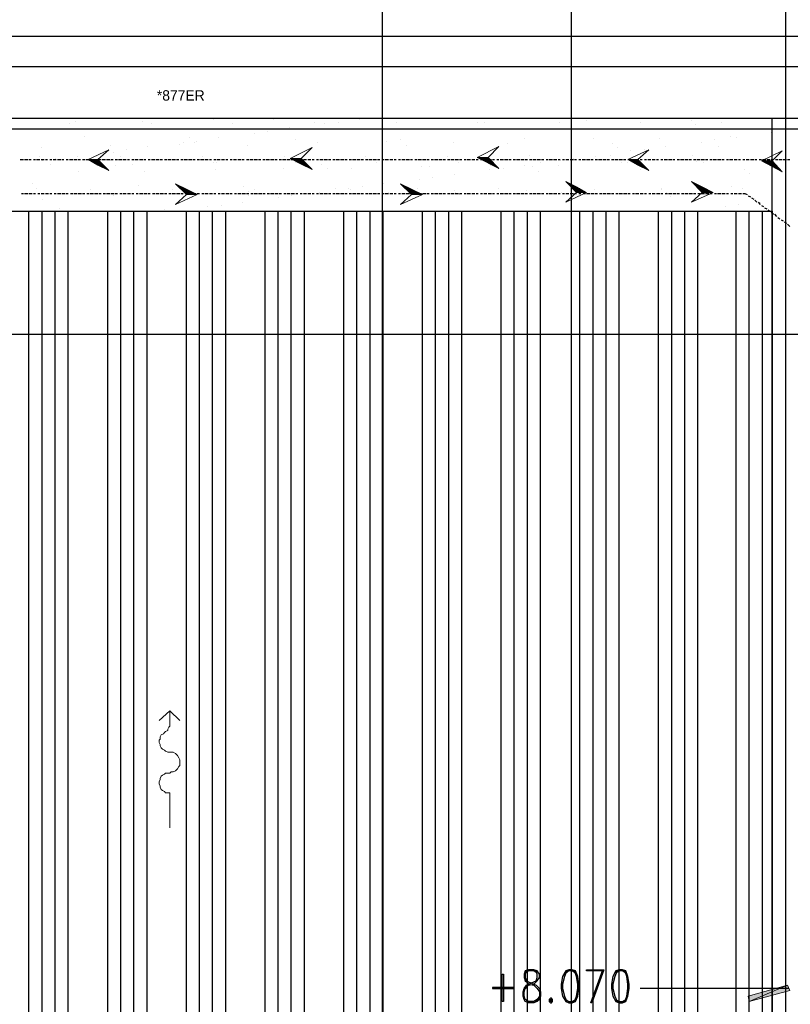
# Model space of a CAD drawing. Header units: millimetres. Extents: x 0 to 420, y 0 to 297.
# Tile 77 of 88: x 302 to 332, y 159 to 197. Entities that reach past the tile are written whole.
import ezdxf

# ---------------------------------------------------------------- set-up
doc = ezdxf.new("R2010")
doc.units = ezdxf.units.MM
for name, color, linetype in [('FILL_000000', 7, 'Continuous'), ('LINE_000000', 7, 'Continuous'), ('TEXT', 7, 'Continuous')]:
    doc.layers.add(name, color=color, linetype=linetype)

msp = doc.modelspace()

# ---------------------------------------------------------------- hatches: boundary and pattern name
at = {"layer": 'FILL_000000'}
h = msp.add_hatch(color=7, dxfattribs=at)
h.dxf.hatch_style = 1
h.paths.add_polyline_path([(304.673, 192.024), (305.054, 192.024), (305.054, 191.812), (304.673, 192.024)])
h = msp.add_hatch(color=7, dxfattribs=at)
h.dxf.hatch_style = 1
h.paths.add_polyline_path([(305.054, 192.024), (305.054, 191.812), (305.477, 191.601), (305.054, 192.024)])
h = msp.add_hatch(color=7, dxfattribs=at)
h.dxf.hatch_style = 1
h.paths.add_polyline_path([(312.505, 192.066), (312.928, 192.066), (312.928, 191.855), (312.505, 192.066)])
h = msp.add_hatch(color=7, dxfattribs=at)
h.dxf.hatch_style = 1
h.paths.add_polyline_path([(312.928, 192.066), (312.928, 191.855), (313.351, 191.643), (312.928, 192.066)])
h = msp.add_hatch(color=7, dxfattribs=at)
h.dxf.hatch_style = 1
h.paths.add_polyline_path([(319.744, 192.109), (320.167, 192.109), (320.167, 191.897), (319.744, 192.109)])
h = msp.add_hatch(color=7, dxfattribs=at)
h.dxf.hatch_style = 1
h.paths.add_polyline_path([(320.167, 192.109), (320.167, 191.897), (320.59, 191.685), (320.167, 192.109)])
h = msp.add_hatch(color=7, dxfattribs=at)
h.dxf.hatch_style = 1
h.paths.add_polyline_path([(325.586, 192.024), (325.967, 192.024), (325.967, 191.812), (325.586, 192.024)])
h = msp.add_hatch(color=7, dxfattribs=at)
h.dxf.hatch_style = 1
h.paths.add_polyline_path([(325.967, 192.024), (325.967, 191.812), (326.39, 191.601), (325.967, 192.024)])
h = msp.add_hatch(color=7, dxfattribs=at)
h.dxf.hatch_style = 1
h.paths.add_polyline_path([(330.75, 191.982), (331.174, 191.982), (331.174, 191.77), (330.75, 191.982)])
h = msp.add_hatch(color=7, dxfattribs=at)
h.dxf.hatch_style = 1
h.paths.add_polyline_path([(331.174, 191.982), (331.174, 191.77), (331.555, 191.558), (331.174, 191.982)])
h = msp.add_hatch(color=7, dxfattribs=at)
h.dxf.hatch_style = 1
h.paths.add_polyline_path([(308.483, 190.669), (308.483, 190.881), (308.06, 191.093), (308.483, 190.669)])
h = msp.add_hatch(color=7, dxfattribs=at)
h.dxf.hatch_style = 1
h.paths.add_polyline_path([(317.204, 190.669), (317.204, 190.881), (316.78, 191.093), (317.204, 190.669)])
h = msp.add_hatch(color=7, dxfattribs=at)
h.dxf.hatch_style = 1
h.paths.add_polyline_path([(323.596, 190.754), (323.596, 190.966), (323.173, 191.177), (323.596, 190.754)])
h = msp.add_hatch(color=7, dxfattribs=at)
h.dxf.hatch_style = 1
h.paths.add_polyline_path([(328.464, 190.754), (328.464, 190.966), (328.041, 191.177), (328.464, 190.754)])
h = msp.add_hatch(color=7, dxfattribs=at)
h.dxf.hatch_style = 1
h.paths.add_polyline_path([(308.906, 190.669), (308.483, 190.669), (308.483, 190.881), (308.906, 190.669)])
h = msp.add_hatch(color=7, dxfattribs=at)
h.dxf.hatch_style = 1
h.paths.add_polyline_path([(317.627, 190.669), (317.204, 190.669), (317.204, 190.881), (317.627, 190.669)])
h = msp.add_hatch(color=7, dxfattribs=at)
h.dxf.hatch_style = 1
h.paths.add_polyline_path([(323.977, 190.754), (323.596, 190.754), (323.596, 190.966), (323.977, 190.754)])
h = msp.add_hatch(color=7, dxfattribs=at)
h.dxf.hatch_style = 1
h.paths.add_polyline_path([(328.888, 190.754), (328.464, 190.754), (328.464, 190.966), (328.888, 190.754)])
h = msp.add_hatch(color=7, dxfattribs=at)
h.dxf.hatch_style = 1
h.paths.add_polyline_path([(331.766, 160.062), (330.285, 159.427), (330.242, 159.639), (331.766, 160.062)])
h = msp.add_hatch(color=7, dxfattribs=at)
h.dxf.hatch_style = 1
h.paths.add_polyline_path([(331.851, 159.851), (331.766, 160.062), (330.285, 159.427), (331.851, 159.851)])

# ---------------------------------------------------------------- linework, layer by layer
at = {"layer": 'LINE_000000', "lineweight": 25}
for p, q in [((316.061, 219.371), (316.061, 73.702)), ((323.384, 219.371), (323.384, 73.702)), ((331.682, 219.371), (331.682, 73.702)), ((303.953, 193.421), (303.953, 193.421)), ((304.207, 193.506), (304.207, 193.506)), ((306.79, 193.506), (306.79, 193.506)), ((307.128, 193.421), (307.128, 193.421)), ((309.541, 193.59), (309.541, 193.59)), ((310.261, 193.421), (310.261, 193.421)), ((311.87, 193.59), (311.87, 193.59)), ((313.436, 193.463), (313.436, 193.463)), ((313.817, 193.421), (313.817, 193.421)), ((314.367, 193.463), (314.367, 193.463)), ((314.791, 193.633), (314.791, 193.633)), ((315.172, 193.59), (315.172, 193.59)), ((316.611, 193.463), (316.611, 193.463)), ((319.744, 193.463), (319.744, 193.463)), ((320.04, 193.463), (320.04, 193.463)), ((322.919, 193.463), (322.919, 193.463)), ((323.977, 193.548), (323.977, 193.548)), ((326.051, 193.463), (326.051, 193.463)), ((328.041, 193.548), (328.041, 193.548)), ((328.21, 193.379), (328.21, 193.379)), ((329.226, 193.463), (329.226, 193.463)), ((356.489, 193.209), (263.44, 193.209)), ((304.546, 192.913), (304.546, 192.913)), ((311.108, 193.04), (311.108, 193.04)), ((311.616, 193.125), (311.616, 193.125)), ((312.462, 193.252), (312.462, 193.252)), ((329.565, 192.913), (329.565, 192.913)), ((331.131, 193.082), (331.131, 193.082)), ((305.562, 192.574), (305.562, 192.574)), ((306.959, 192.532), (306.959, 192.532)), ((308.229, 192.617), (308.229, 192.617)), ((308.356, 192.701), (308.356, 192.701)), ((308.61, 192.871), (308.61, 192.871)), ((308.779, 192.701), (308.779, 192.701)), ((308.864, 192.744), (308.864, 192.744)), ((309.711, 192.871), (309.711, 192.871)), ((310.854, 192.574), (310.854, 192.574)), ((312.716, 192.786), (312.716, 192.786)), ((313.563, 192.701), (313.563, 192.701)), ((316.23, 192.744), (316.23, 192.744)), ((316.78, 192.786), (316.78, 192.786)), ((316.992, 192.574), (316.992, 192.574)), ((318.812, 192.701), (318.812, 192.701)), ((320.929, 192.659), (320.929, 192.659)), ((321.564, 192.828), (321.564, 192.828)), ((324.231, 192.828), (324.231, 192.828)), ((324.993, 192.659), (324.993, 192.659)), ((326.813, 192.828), (326.813, 192.828)), ((327.025, 192.532), (327.025, 192.532)), ((328.422, 192.701), (328.422, 192.701)), ((328.93, 192.786), (328.93, 192.786)), ((329.099, 192.532), (329.099, 192.532)), ((329.777, 192.871), (329.777, 192.871)), ((302.81, 192.151), (302.81, 192.151)), ((302.853, 192.49), (302.853, 192.49)), ((304.25, 192.151), (304.25, 192.151)), ((305.647, 192.32), (305.647, 192.32)), ((305.943, 192.151), (305.943, 192.151)), ((306.155, 192.405), (306.155, 192.405)), ((309.118, 192.151), (309.118, 192.151)), ((312.293, 192.151), (312.293, 192.151)), ((315.426, 192.151), (315.426, 192.151)), ((318.601, 192.151), (318.601, 192.151)), ((321.776, 192.193), (321.776, 192.193)), ((324.316, 192.151), (324.316, 192.151)), ((324.908, 192.193), (324.908, 192.193)), ((325.162, 192.49), (325.162, 192.49)), ((325.67, 192.363), (325.67, 192.363)), ((326.221, 192.405), (326.221, 192.405)), ((328.083, 192.193), (328.083, 192.193)), ((302.048, 192.024), (302.175, 192.024)), ((302.218, 192.024), (302.345, 192.024)), ((302.387, 192.024), (302.472, 192.024)), ((302.556, 192.024), (302.641, 192.024)), ((302.683, 192.024), (302.81, 192.024)), ((302.853, 192.024), (302.98, 192.024)), ((302.895, 191.982), (302.895, 191.982)), ((303.022, 192.024), (303.107, 192.024)), ((303.191, 192.024), (303.276, 192.024)), ((303.234, 191.855), (303.234, 191.855)), ((303.318, 192.024), (303.445, 192.024)), ((303.403, 192.066), (303.403, 192.066)), ((303.488, 192.024), (303.615, 192.024)), ((303.657, 192.024), (303.742, 192.024)), ((303.826, 192.024), (303.911, 192.024)), ((303.953, 192.024), (304.08, 192.024)), ((304.123, 192.024), (304.25, 192.024)), ((304.292, 192.024), (304.377, 192.024)), ((304.461, 192.024), (304.546, 192.024)), ((304.588, 192.024), (304.715, 192.024)), ((304.758, 192.024), (304.885, 192.024)), ((304.927, 192.024), (305.012, 192.024)), ((305.096, 192.024), (305.181, 192.024)), ((305.223, 192.024), (305.35, 192.024)), ((305.393, 192.024), (305.52, 192.024)), ((305.562, 192.024), (305.647, 192.024)), ((305.562, 191.982), (305.562, 191.982)), ((305.731, 192.024), (305.816, 192.024)), ((305.731, 191.812), (305.731, 191.812)), ((305.858, 192.024), (305.985, 192.024)), ((306.028, 192.024), (306.155, 192.024)), ((306.197, 192.024), (306.282, 192.024)), ((306.366, 192.024), (306.451, 192.024)), ((306.409, 191.855), (306.409, 191.855)), ((306.493, 192.024), (306.62, 192.024)), ((306.663, 192.024), (306.79, 192.024)), ((306.832, 192.024), (306.917, 192.024)), ((307.001, 192.024), (307.086, 192.024)), ((307.128, 192.024), (307.255, 192.024)), ((307.298, 192.024), (307.425, 192.024)), ((307.467, 192.024), (307.552, 192.024)), ((307.636, 192.024), (307.721, 192.024)), ((307.763, 192.024), (307.89, 192.024)), ((307.933, 192.024), (308.06, 192.024)), ((308.102, 192.024), (308.187, 192.024)), ((308.271, 192.024), (308.356, 192.024)), ((308.398, 192.024), (308.525, 192.024)), ((308.568, 192.024), (308.695, 192.024)), ((308.737, 192.024), (308.822, 192.024)), ((308.906, 192.024), (308.991, 192.024)), ((309.033, 192.024), (309.16, 192.024)), ((309.203, 192.024), (309.33, 192.024)), ((309.372, 192.024), (309.457, 192.024)), ((309.541, 192.024), (309.626, 192.024)), ((309.541, 191.897), (309.541, 191.897)), ((309.668, 192.024), (309.795, 192.024)), ((309.668, 191.897), (309.668, 191.897)), ((309.838, 192.024), (309.965, 192.024)), ((310.007, 192.024), (310.092, 192.024)), ((310.176, 192.024), (310.261, 192.024)), ((310.303, 192.024), (310.43, 192.024)), ((310.473, 192.024), (310.6, 192.024)), ((310.642, 192.024), (310.727, 192.024)), ((310.811, 192.024), (310.896, 192.024)), ((310.938, 192.024), (311.065, 192.024)), ((311.108, 192.024), (311.235, 192.024)), ((311.277, 192.024), (311.362, 192.024)), ((311.446, 192.024), (311.531, 192.024)), ((311.573, 192.024), (311.7, 192.024)), ((311.743, 192.024), (311.87, 192.024)), ((311.912, 192.024), (311.997, 192.024)), ((312.081, 192.024), (312.166, 192.024)), ((312.208, 192.024), (312.335, 192.024)), ((312.378, 192.024), (312.505, 192.024)), ((312.547, 192.024), (312.632, 192.024)), ((312.716, 192.024), (312.801, 192.024)), ((312.716, 191.897), (312.716, 191.897)), ((312.886, 192.024), (312.97, 192.024)), ((313.013, 192.024), (313.14, 192.024)), ((313.182, 192.024), (313.309, 192.024)), ((313.351, 192.024), (313.436, 192.024)), ((313.521, 192.024), (313.605, 192.024)), ((313.648, 192.024), (313.775, 192.024)), ((313.732, 191.855), (313.732, 191.855)), ((313.817, 192.024), (313.944, 192.024)), ((313.986, 192.024), (314.071, 192.024)), ((314.156, 192.024), (314.24, 192.024)), ((314.283, 192.024), (314.41, 192.024)), ((314.452, 192.024), (314.579, 192.024)), ((314.621, 192.024), (314.706, 192.024)), ((314.791, 192.024), (314.875, 192.024)), ((314.918, 192.024), (315.045, 192.024)), ((315.087, 192.024), (315.214, 192.024)), ((315.256, 192.024), (315.341, 192.024)), ((315.426, 192.024), (315.51, 192.024)), ((315.553, 192.024), (315.68, 192.024)), ((315.722, 192.024), (315.849, 192.024)), ((315.849, 191.897), (315.849, 191.897)), ((315.891, 192.024), (315.976, 192.024)), ((316.061, 192.024), (316.145, 192.024)), ((316.188, 192.024), (316.315, 192.024)), ((316.357, 192.024), (316.484, 192.024)), ((316.526, 192.024), (316.611, 192.024)), ((316.696, 192.024), (316.78, 192.024)), ((316.823, 192.024), (316.95, 192.024)), ((316.992, 192.024), (317.119, 192.024)), ((317.161, 192.024), (317.246, 192.024)), ((317.331, 192.024), (317.415, 192.024)), ((317.458, 192.024), (317.585, 192.024)), ((317.585, 191.77), (317.585, 191.77)), ((317.627, 192.024), (317.754, 192.024)), ((317.796, 192.024), (317.881, 192.024)), ((317.881, 191.77), (317.881, 191.77)), ((317.966, 192.024), (318.05, 192.024)), ((318.093, 192.024), (318.22, 192.024)), ((318.262, 192.024), (318.389, 192.024)), ((318.431, 192.024), (318.516, 192.024)), ((318.601, 192.024), (318.685, 192.024)), ((318.728, 192.024), (318.855, 192.024)), ((318.897, 192.024), (319.024, 192.024)), ((319.024, 191.897), (319.024, 191.897)), ((319.066, 192.024), (319.151, 192.024)), ((319.236, 192.024), (319.32, 192.024)), ((319.363, 192.024), (319.49, 192.024)), ((319.532, 192.024), (319.659, 192.024)), ((319.701, 192.024), (319.786, 192.024)), ((319.871, 192.024), (319.955, 192.024)), ((319.998, 192.024), (320.125, 192.024)), ((320.167, 192.024), (320.294, 192.024)), ((320.252, 191.812), (320.252, 191.812)), ((320.336, 192.024), (320.421, 192.024)), ((320.506, 192.024), (320.59, 192.024)), ((320.633, 192.024), (320.76, 192.024)), ((320.802, 192.024), (320.929, 192.024)), ((320.971, 192.024), (321.056, 192.024)), ((321.141, 192.024), (321.225, 192.024)), ((321.268, 192.024), (321.395, 192.024)), ((321.437, 192.024), (321.564, 192.024)), ((321.564, 191.812), (321.564, 191.812)), ((321.606, 192.024), (321.691, 192.024)), ((321.776, 192.024), (321.86, 192.024)), ((321.903, 192.024), (322.03, 192.024)), ((321.903, 191.77), (321.903, 191.77)), ((322.072, 192.024), (322.199, 192.024)), ((322.199, 191.897), (322.199, 191.897)), ((322.241, 192.024), (322.326, 192.024)), ((322.411, 192.024), (322.495, 192.024)), ((322.538, 192.024), (322.665, 192.024)), ((322.707, 192.024), (322.834, 192.024)), ((322.876, 192.024), (322.961, 192.024)), ((322.876, 191.812), (322.876, 191.812)), ((322.961, 191.982), (322.961, 191.982)), ((323.046, 192.024), (323.13, 192.024)), ((323.173, 192.024), (323.3, 192.024)), ((323.342, 192.024), (323.469, 192.024)), ((323.469, 192.066), (323.469, 192.066)), ((323.511, 192.024), (323.596, 192.024)), ((323.681, 192.024), (323.765, 192.024)), ((323.808, 192.024), (323.935, 192.024)), ((323.977, 192.024), (324.104, 192.024)), ((324.146, 192.024), (324.231, 192.024)), ((324.316, 192.024), (324.4, 192.024)), ((324.443, 192.024), (324.57, 192.024)), ((324.612, 192.024), (324.739, 192.024)), ((324.781, 192.024), (324.866, 192.024)), ((324.951, 192.024), (325.035, 192.024)), ((325.078, 192.024), (325.205, 192.024)), ((325.247, 192.024), (325.374, 192.024)), ((325.332, 191.897), (325.332, 191.897)), ((325.416, 192.024), (325.501, 192.024)), ((325.586, 192.024), (325.67, 192.024)), ((325.586, 191.897), (325.586, 191.897)), ((325.713, 192.024), (325.84, 192.024)), ((325.882, 192.024), (326.009, 192.024)), ((326.051, 192.024), (326.136, 192.024)), ((326.221, 192.024), (326.305, 192.024)), ((326.348, 192.024), (326.475, 192.024)), ((326.517, 192.024), (326.644, 192.024)), ((326.686, 192.024), (326.771, 192.024)), ((326.856, 192.024), (326.94, 192.024)), ((326.983, 192.024), (327.11, 192.024)), ((327.152, 192.024), (327.279, 192.024)), ((327.321, 192.024), (327.406, 192.024)), ((327.491, 192.024), (327.575, 192.024)), ((327.618, 192.024), (327.745, 192.024)), ((327.787, 192.024), (327.914, 192.024)), ((327.956, 192.024), (328.041, 192.024)), ((328.126, 192.024), (328.21, 192.024)), ((328.253, 192.024), (328.38, 192.024)), ((328.253, 191.939), (328.253, 191.939)), ((328.422, 192.024), (328.549, 192.024)), ((328.507, 191.897), (328.507, 191.897)), ((328.591, 192.024), (328.676, 192.024)), ((328.761, 192.024), (328.845, 192.024)), ((328.888, 192.024), (329.015, 192.024)), ((329.057, 192.024), (329.184, 192.024)), ((329.226, 192.024), (329.311, 192.024)), ((329.396, 192.024), (329.48, 192.024)), ((329.523, 192.024), (329.65, 192.024)), ((329.692, 192.024), (329.819, 192.024)), ((329.861, 192.024), (329.946, 192.024)), ((330.031, 192.024), (330.115, 192.024)), ((330.158, 192.024), (330.285, 192.024)), ((330.327, 192.024), (330.454, 192.024)), ((330.496, 192.024), (330.581, 192.024)), ((330.666, 192.024), (330.75, 192.024)), ((330.793, 192.024), (330.92, 192.024)), ((330.835, 191.897), (330.835, 191.897)), ((330.962, 192.024), (331.089, 192.024)), ((331.131, 192.024), (331.216, 192.024)), ((331.301, 192.024), (331.385, 192.024)), ((331.428, 192.024), (331.555, 192.024)), ((331.597, 192.024), (331.724, 192.024)), ((331.766, 192.024), (331.851, 192.024)), ((304.292, 191.558), (304.292, 191.558)), ((306.874, 191.558), (306.874, 191.558)), ((309.626, 191.643), (309.626, 191.643)), ((312.251, 191.685), (312.251, 191.685)), ((313.944, 191.685), (313.944, 191.685)), ((314.875, 191.685), (314.875, 191.685)), ((318.855, 191.431), (318.855, 191.431)), ((320.209, 191.643), (320.209, 191.643)), ((320.76, 191.685), (320.76, 191.685)), ((322.114, 191.558), (322.114, 191.558)), ((326.051, 191.643), (326.051, 191.643)), ((330.115, 191.643), (330.115, 191.643)), ((330.285, 191.474), (330.285, 191.474)), ((302.514, 191.093), (302.514, 191.093)), ((306.62, 191.008), (306.62, 191.008)), ((316.103, 191.093), (316.103, 191.093)), ((317.5, 191.262), (317.5, 191.262)), ((318.008, 191.347), (318.008, 191.347)), ((302.091, 190.712), (302.175, 190.712)), ((302.218, 190.712), (302.345, 190.712)), ((302.387, 190.712), (302.514, 190.712)), ((302.556, 190.712), (302.641, 190.712)), ((302.683, 190.923), (302.683, 190.923)), ((302.726, 190.712), (302.81, 190.712)), ((302.853, 190.712), (302.98, 190.712)), ((303.022, 190.712), (303.149, 190.712)), ((303.191, 190.712), (303.276, 190.712)), ((303.361, 190.712), (303.445, 190.712)), ((303.488, 190.712), (303.615, 190.712)), ((303.657, 190.712), (303.784, 190.712)), ((303.826, 190.712), (303.911, 190.712)), ((303.996, 190.712), (304.08, 190.712)), ((304.123, 190.712), (304.25, 190.712)), ((304.292, 190.712), (304.419, 190.712)), ((304.461, 190.712), (304.546, 190.712)), ((304.631, 190.712), (304.715, 190.712)), ((304.758, 190.881), (304.758, 190.881)), ((304.758, 190.712), (304.885, 190.712)), ((304.927, 190.712), (305.054, 190.712)), ((305.096, 190.712), (305.181, 190.712)), ((305.266, 190.712), (305.35, 190.712)), ((305.393, 190.712), (305.52, 190.712)), ((305.562, 190.712), (305.689, 190.712)), ((305.647, 190.627), (305.647, 190.627)), ((305.731, 190.712), (305.816, 190.712)), ((305.901, 190.712), (305.985, 190.712)), ((306.028, 190.712), (306.155, 190.712)), ((306.197, 190.712), (306.324, 190.712)), ((306.366, 190.712), (306.451, 190.712)), ((306.536, 190.712), (306.62, 190.712)), ((306.663, 190.712), (306.79, 190.712)), ((306.832, 190.712), (306.959, 190.712)), ((307.001, 190.712), (307.086, 190.712)), ((307.171, 190.712), (307.255, 190.712)), ((307.298, 190.712), (307.425, 190.712)), ((307.467, 190.712), (307.594, 190.712)), ((307.636, 190.712), (307.721, 190.712)), ((307.806, 190.712), (307.89, 190.712)), ((307.933, 190.881), (307.933, 190.881)), ((307.933, 190.712), (308.06, 190.712)), ((308.102, 190.712), (308.229, 190.712)), ((308.271, 190.712), (308.356, 190.712)), ((308.314, 190.669), (308.314, 190.669)), ((308.441, 190.712), (308.525, 190.712)), ((308.568, 190.712), (308.695, 190.712)), ((308.737, 190.712), (308.864, 190.712)), ((308.906, 190.712), (308.991, 190.712)), ((309.076, 190.712), (309.16, 190.712)), ((309.203, 190.712), (309.33, 190.712)), ((309.372, 190.712), (309.499, 190.712)), ((309.541, 190.712), (309.626, 190.712)), ((309.711, 190.712), (309.795, 190.712)), ((309.838, 190.712), (309.965, 190.712)), ((310.007, 190.712), (310.134, 190.712)), ((310.176, 190.712), (310.261, 190.712)), ((310.346, 190.712), (310.43, 190.712)), ((310.473, 190.712), (310.6, 190.712)), ((310.642, 190.712), (310.769, 190.712)), ((310.684, 190.966), (310.684, 190.966)), ((310.811, 190.712), (310.896, 190.712)), ((310.896, 190.796), (310.896, 190.796)), ((310.896, 190.627), (310.896, 190.627)), ((310.981, 190.712), (311.065, 190.712)), ((311.108, 190.881), (311.108, 190.881)), ((311.108, 190.712), (311.235, 190.712)), ((311.277, 190.712), (311.404, 190.712)), ((311.446, 190.712), (311.531, 190.712)), ((311.616, 190.712), (311.7, 190.712)), ((311.743, 190.712), (311.87, 190.712)), ((311.912, 190.712), (312.039, 190.712)), ((312.081, 190.712), (312.166, 190.712)), ((312.251, 190.712), (312.335, 190.712)), ((312.378, 190.712), (312.505, 190.712)), ((312.547, 190.712), (312.674, 190.712)), ((312.547, 190.627), (312.547, 190.627)), ((312.716, 190.712), (312.801, 190.712)), ((312.886, 190.712), (312.97, 190.712)), ((313.013, 190.712), (313.14, 190.712)), ((313.182, 190.712), (313.309, 190.712)), ((313.351, 190.712), (313.436, 190.712)), ((313.394, 190.712), (313.394, 190.712)), ((313.521, 190.712), (313.605, 190.712)), ((313.648, 190.754), (313.648, 190.754)), ((313.648, 190.712), (313.775, 190.712)), ((313.817, 190.712), (313.944, 190.712)), ((313.986, 190.712), (314.071, 190.712)), ((314.156, 190.712), (314.24, 190.712)), ((314.24, 190.923), (314.24, 190.923)), ((314.283, 190.712), (314.41, 190.712)), ((314.452, 190.712), (314.579, 190.712)), ((314.621, 190.712), (314.706, 190.712)), ((314.748, 190.923), (314.748, 190.923)), ((314.791, 190.712), (314.875, 190.712)), ((314.833, 190.881), (314.833, 190.881)), ((314.918, 190.712), (315.045, 190.712)), ((315.087, 190.712), (315.214, 190.712)), ((315.256, 190.712), (315.341, 190.712)), ((315.299, 190.966), (315.299, 190.966)), ((315.426, 190.712), (315.51, 190.712)), ((315.553, 190.712), (315.68, 190.712)), ((315.722, 190.712), (315.849, 190.712)), ((315.891, 190.712), (315.976, 190.712)), ((316.061, 190.712), (316.145, 190.712)), ((316.188, 190.712), (316.315, 190.712)), ((316.315, 190.754), (316.315, 190.754)), ((316.357, 190.712), (316.484, 190.712)), ((316.526, 190.712), (316.611, 190.712)), ((316.696, 190.712), (316.78, 190.712)), ((316.823, 190.712), (316.95, 190.712)), ((316.992, 190.712), (317.119, 190.712)), ((317.161, 190.712), (317.246, 190.712)), ((317.331, 190.712), (317.415, 190.712)), ((317.415, 190.923), (317.415, 190.923)), ((317.458, 190.712), (317.585, 190.712)), ((317.627, 190.712), (317.754, 190.712)), ((317.796, 190.712), (317.881, 190.712)), ((317.966, 190.712), (318.05, 190.712)), ((318.093, 190.712), (318.22, 190.712)), ((318.262, 190.712), (318.389, 190.712)), ((318.431, 190.712), (318.516, 190.712)), ((318.601, 190.712), (318.685, 190.712)), ((318.728, 190.712), (318.855, 190.712)), ((318.855, 190.839), (318.855, 190.839)), ((318.897, 190.754), (318.897, 190.754)), ((318.897, 190.712), (319.024, 190.712)), ((319.066, 190.712), (319.151, 190.712)), ((319.066, 190.669), (319.066, 190.669)), ((319.236, 190.712), (319.32, 190.712)), ((319.363, 190.712), (319.49, 190.712)), ((319.532, 190.712), (319.659, 190.712)), ((319.701, 190.712), (319.786, 190.712)), ((319.871, 190.712), (319.955, 190.712)), ((319.998, 190.712), (320.125, 190.712)), ((320.167, 190.712), (320.294, 190.712)), ((320.336, 190.712), (320.421, 190.712)), ((320.506, 190.712), (320.59, 190.712)), ((320.59, 190.923), (320.59, 190.923)), ((320.633, 190.712), (320.76, 190.712)), ((320.802, 190.712), (320.929, 190.712)), ((320.971, 190.712), (321.056, 190.712)), ((321.141, 190.712), (321.225, 190.712)), ((321.268, 190.712), (321.395, 190.712)), ((321.437, 190.712), (321.564, 190.712)), ((321.606, 190.712), (321.691, 190.712)), ((321.649, 190.839), (321.649, 190.839)), ((321.776, 190.712), (321.86, 190.712)), ((321.903, 190.712), (322.03, 190.712)), ((322.072, 190.712), (322.199, 190.712)), ((322.241, 190.712), (322.326, 190.712)), ((322.411, 190.712), (322.495, 190.712)), ((322.538, 190.712), (322.665, 190.712)), ((322.707, 190.712), (322.834, 190.712)), ((322.876, 190.712), (322.961, 190.712)), ((323.003, 190.754), (323.003, 190.754)), ((323.046, 190.712), (323.13, 190.712)), ((323.173, 190.712), (323.3, 190.712)), ((323.342, 190.712), (323.469, 190.712)), ((323.511, 190.712), (323.596, 190.712)), ((323.681, 190.712), (323.765, 190.712)), ((323.723, 190.923), (323.723, 190.923)), ((323.85, 190.712), (323.935, 190.712)), ((323.977, 190.712), (324.104, 190.712)), ((324.146, 190.712), (324.273, 190.712)), ((324.273, 190.881), (324.273, 190.881)), ((324.316, 190.712), (324.4, 190.712)), ((324.485, 190.712), (324.57, 190.712)), ((324.612, 190.712), (324.739, 190.712)), ((324.781, 190.712), (324.908, 190.712)), ((324.951, 190.712), (325.035, 190.712)), ((325.12, 190.712), (325.205, 190.712)), ((325.247, 190.712), (325.374, 190.712)), ((325.416, 190.712), (325.543, 190.712)), ((325.586, 190.712), (325.67, 190.712)), ((325.755, 190.712), (325.84, 190.712)), ((325.882, 190.712), (326.009, 190.712)), ((326.051, 190.712), (326.178, 190.712)), ((326.221, 190.712), (326.305, 190.712)), ((326.39, 190.712), (326.475, 190.712)), ((326.517, 190.712), (326.644, 190.712)), ((326.686, 190.712), (326.813, 190.712)), ((326.856, 190.712), (326.94, 190.712)), ((326.898, 190.923), (326.898, 190.923)), ((326.898, 190.881), (326.898, 190.881)), ((327.025, 190.712), (327.11, 190.712)), ((327.067, 190.754), (327.067, 190.754)), ((327.152, 190.712), (327.279, 190.712)), ((327.321, 190.712), (327.448, 190.712)), ((327.491, 190.712), (327.575, 190.712)), ((327.66, 190.712), (327.745, 190.712)), ((327.787, 190.712), (327.914, 190.712)), ((327.956, 190.712), (328.083, 190.712)), ((328.126, 190.712), (328.21, 190.712)), ((328.295, 190.712), (328.38, 190.712)), ((328.422, 190.712), (328.549, 190.712)), ((328.591, 190.712), (328.718, 190.712)), ((328.761, 190.712), (328.845, 190.712)), ((328.93, 190.712), (329.015, 190.712)), ((329.057, 190.712), (329.184, 190.712)), ((329.226, 190.712), (329.353, 190.712)), ((329.396, 190.712), (329.48, 190.712)), ((329.565, 190.712), (329.65, 190.712)), ((329.607, 190.966), (329.607, 190.966)), ((329.692, 190.712), (329.819, 190.712)), ((329.861, 190.712), (329.988, 190.712)), ((330.031, 190.923), (330.031, 190.923)), ((330.242, 190.627), (330.327, 190.585)), ((331.174, 190.627), (331.174, 190.627)), ((302.895, 190.5), (302.895, 190.5)), ((309.838, 190.246), (309.838, 190.246)), ((310.642, 190.373), (310.642, 190.373)), ((312.039, 190.542), (312.039, 190.542)), ((327.237, 190.585), (327.237, 190.585)), ((329.861, 190.288), (329.861, 190.288)), ((330.369, 190.542), (330.454, 190.5)), ((330.496, 190.458), (330.581, 190.373)), ((330.623, 190.373), (330.708, 190.288)), ((330.708, 190.373), (330.708, 190.373)), ((330.75, 190.246), (330.835, 190.204)), ((302.387, 122.132), (302.387, 190.034)), ((302.895, 122.132), (302.895, 190.034)), ((303.403, 122.132), (303.403, 190.034)), ((303.572, 190.119), (303.572, 190.119)), ((303.911, 122.132), (303.911, 190.034)), ((305.435, 122.132), (305.435, 190.034)), ((305.943, 122.132), (305.943, 190.034)), ((306.451, 122.132), (306.451, 190.034)), ((306.959, 122.132), (306.959, 190.034)), ((307.636, 190.077), (307.636, 190.077)), ((308.483, 122.132), (308.483, 190.034)), ((308.991, 122.132), (308.991, 190.034)), ((309.287, 190.204), (309.287, 190.204)), ((309.499, 122.132), (309.499, 190.034)), ((310.007, 122.132), (310.007, 190.034)), ((311.531, 122.132), (311.531, 190.034)), ((312.039, 122.132), (312.039, 190.034)), ((312.547, 122.132), (312.547, 190.034)), ((313.055, 122.132), (313.055, 190.034)), ((314.579, 122.132), (314.579, 190.034)), ((315.087, 122.132), (315.087, 190.034)), ((315.595, 122.132), (315.595, 190.034)), ((316.103, 122.132), (316.103, 190.034)), ((317.627, 122.132), (317.627, 190.034)), ((318.135, 122.132), (318.135, 190.034)), ((318.643, 122.132), (318.643, 190.034)), ((319.151, 122.132), (319.151, 190.034)), ((320.675, 122.132), (320.675, 190.034)), ((321.183, 122.132), (321.183, 190.034)), ((321.691, 122.132), (321.691, 190.034)), ((322.199, 122.132), (322.199, 190.034)), ((323.723, 122.132), (323.723, 190.034)), ((324.231, 122.132), (324.231, 190.034)), ((324.739, 122.132), (324.739, 190.034)), ((325.247, 122.132), (325.247, 190.034)), ((326.771, 122.132), (326.771, 190.034)), ((327.279, 122.132), (327.279, 190.034)), ((327.787, 122.132), (327.787, 190.034)), ((327.956, 190.034), (327.956, 190.034)), ((328.295, 122.132), (328.295, 190.034)), ((329.353, 190.204), (329.353, 190.204)), ((329.777, 122.132), (329.777, 190.034)), ((330.285, 122.132), (330.285, 190.034)), ((330.793, 122.132), (330.793, 190.034)), ((330.877, 190.161), (330.962, 190.119)), ((331.004, 190.077), (331.089, 190.034)), ((331.131, 189.992), (331.216, 189.907)), ((331.258, 189.907), (331.343, 189.823)), ((331.385, 189.78), (331.47, 189.738)), ((331.512, 189.696), (331.597, 189.653)), ((331.639, 189.611), (331.724, 189.569)), ((331.766, 189.526), (331.851, 189.442)), ((343.45, 185.251), (263.44, 185.251)), ((307.848, 167.513), (307.848, 167.513)), ((331.428, 159.935), (326.051, 159.935)), ((331.809, 159.935), (329.607, 159.935)), ((321.564, 159.554), (321.691, 159.427)), ((321.987, 159.427), (322.157, 159.554))]:
    msp.add_line(p, q, dxfattribs=at)
at = {"layer": 'LINE_000000', "lineweight": 13}
msp.add_line((307.848, 167.513), (307.848, 166.158), dxfattribs=at)
at = {"layer": 'LINE_000000', "lineweight": 25}
for points in [[(339.344, 196.808), (339.344, 195.622), (286.978, 195.622), (286.978, 122.132), (331.174, 122.132), (331.174, 193.633), (332.359, 193.633), (332.359, 120.904), (285.792, 120.946), (285.792, 196.808), (339.344, 196.808)], [(286.978, 193.633), (339.344, 193.633), (339.344, 195.622), (286.978, 195.622), (286.978, 193.633)], [(286.978, 122.132), (287.02, 190.034), (331.174, 190.034), (331.174, 122.132), (286.978, 122.132)], [(321.733, 160.655), (321.606, 160.613), (321.564, 160.486), (321.564, 160.359), (321.606, 160.232), (321.649, 160.189), (321.733, 160.105), (321.945, 160.062), (322.03, 159.978), (322.072, 159.935), (322.157, 159.808), (322.157, 159.639), (322.072, 159.512), (321.945, 159.427), (321.733, 159.427), (321.606, 159.512), (321.564, 159.639), (321.564, 159.808), (321.606, 159.935), (321.649, 159.978), (321.733, 160.062), (321.945, 160.105), (322.03, 160.189), (322.072, 160.232), (322.157, 160.359), (322.157, 160.486), (322.072, 160.613), (321.945, 160.655), (321.733, 160.655)], [(323.3, 160.655), (323.173, 160.613), (323.046, 160.401), (323.003, 160.105), (323.003, 159.935), (323.046, 159.639), (323.173, 159.427), (323.3, 159.385), (323.427, 159.385), (323.554, 159.427), (323.638, 159.639), (323.681, 159.935), (323.681, 160.105), (323.638, 160.401), (323.554, 160.613), (323.427, 160.655), (323.3, 160.655)], [(325.247, 160.655), (325.12, 160.613), (324.993, 160.401), (324.951, 160.105), (324.951, 159.935), (324.993, 159.639), (325.12, 159.427), (325.247, 159.385), (325.374, 159.385), (325.501, 159.427), (325.586, 159.639), (325.628, 159.935), (325.628, 160.105), (325.586, 160.401), (325.501, 160.613), (325.374, 160.655), (325.247, 160.655)], [(320.76, 159.427), (320.717, 159.427), (320.717, 160.486), (320.76, 160.486), (320.76, 159.427)], [(321.183, 159.935), (321.183, 159.978), (320.336, 159.978), (320.336, 159.935), (321.183, 159.935)], [(322.58, 159.554), (322.538, 159.512), (322.538, 159.427), (322.58, 159.385), (322.622, 159.385), (322.665, 159.427), (322.665, 159.512), (322.622, 159.554), (322.58, 159.554)], [(322.58, 159.512), (322.622, 159.512), (322.622, 159.427), (322.58, 159.427), (322.58, 159.512)]]:
    msp.add_lwpolyline(points, close=True, dxfattribs=at)
at = {"layer": 'LINE_000000', "lineweight": 13}
for points in [[(320.59, 192.532), (320.167, 192.109), (320.59, 191.685), (319.744, 192.109), (320.59, 192.532)], [(305.477, 192.405), (305.054, 192.024), (305.477, 191.601), (304.673, 192.024), (305.477, 192.405)], [(313.351, 192.49), (312.928, 192.066), (313.351, 191.643), (312.505, 192.066), (313.351, 192.49)], [(326.39, 192.405), (325.967, 192.024), (326.39, 191.601), (325.586, 192.024), (326.39, 192.405)], [(331.555, 192.363), (331.174, 191.982), (331.555, 191.558), (330.75, 191.982), (331.555, 192.363)], [(308.06, 190.288), (308.483, 190.669), (308.06, 191.093), (308.906, 190.669), (308.06, 190.288)], [(316.78, 190.288), (317.204, 190.669), (316.78, 191.093), (317.627, 190.669), (316.78, 190.288)], [(323.173, 190.373), (323.596, 190.754), (323.173, 191.177), (323.977, 190.754), (323.173, 190.373)], [(328.041, 190.373), (328.464, 190.754), (328.041, 191.177), (328.888, 190.754), (328.041, 190.373)]]:
    msp.add_lwpolyline(points, close=True, dxfattribs=at)
at = {"layer": 'LINE_000000', "lineweight": 0}
for points in [[(304.673, 192.024), (305.054, 192.024), (305.054, 191.812), (304.673, 192.024)], [(305.054, 192.024), (305.054, 191.812), (305.477, 191.601), (305.054, 192.024)], [(312.505, 192.066), (312.928, 192.066), (312.928, 191.855), (312.505, 192.066)], [(312.928, 192.066), (312.928, 191.855), (313.351, 191.643), (312.928, 192.066)], [(319.744, 192.109), (320.167, 192.109), (320.167, 191.897), (319.744, 192.109)], [(320.167, 192.109), (320.167, 191.897), (320.59, 191.685), (320.167, 192.109)], [(325.586, 192.024), (325.967, 192.024), (325.967, 191.812), (325.586, 192.024)], [(325.967, 192.024), (325.967, 191.812), (326.39, 191.601), (325.967, 192.024)], [(330.75, 191.982), (331.174, 191.982), (331.174, 191.77), (330.75, 191.982)], [(331.174, 191.982), (331.174, 191.77), (331.555, 191.558), (331.174, 191.982)], [(308.483, 190.669), (308.483, 190.881), (308.06, 191.093), (308.483, 190.669)], [(317.204, 190.669), (317.204, 190.881), (316.78, 191.093), (317.204, 190.669)], [(323.596, 190.754), (323.596, 190.966), (323.173, 191.177), (323.596, 190.754)], [(328.464, 190.754), (328.464, 190.966), (328.041, 191.177), (328.464, 190.754)], [(308.906, 190.669), (308.483, 190.669), (308.483, 190.881), (308.906, 190.669)], [(317.627, 190.669), (317.204, 190.669), (317.204, 190.881), (317.627, 190.669)], [(323.977, 190.754), (323.596, 190.754), (323.596, 190.966), (323.977, 190.754)], [(328.888, 190.754), (328.464, 190.754), (328.464, 190.966), (328.888, 190.754)], [(331.766, 160.062), (330.285, 159.427), (330.242, 159.639), (331.766, 160.062)], [(331.851, 159.851), (331.766, 160.062), (330.285, 159.427), (331.851, 159.851)]]:
    msp.add_lwpolyline(points, close=True, dxfattribs=at)
at = {"layer": 'LINE_000000', "lineweight": 25}
for points in [[(330.031, 190.712), (330.115, 190.712), (330.2, 190.669)], [(321.649, 160.613), (321.606, 160.486), (321.606, 160.359), (321.649, 160.232), (321.733, 160.189), (321.945, 160.105), (322.03, 160.062), (322.157, 159.935), (322.199, 159.808), (322.199, 159.639), (322.157, 159.512), (322.072, 159.427), (321.945, 159.385), (321.733, 159.385), (321.606, 159.427), (321.564, 159.512), (321.522, 159.639), (321.522, 159.808), (321.564, 159.935), (321.649, 160.062), (321.733, 160.105), (321.945, 160.189), (322.03, 160.232), (322.072, 160.359), (322.072, 160.486), (322.03, 160.613)], [(322.072, 160.528), (321.945, 160.613), (321.733, 160.613), (321.606, 160.528)], [(323.215, 160.613), (323.13, 160.401), (323.046, 160.105), (323.046, 159.935), (323.13, 159.639), (323.215, 159.427)], [(323.554, 160.528), (323.427, 160.613), (323.3, 160.613), (323.173, 160.528)], [(323.511, 159.427), (323.596, 159.639), (323.638, 159.935), (323.638, 160.105), (323.596, 160.401), (323.511, 160.613)], [(324.612, 160.613), (323.977, 160.613), (323.977, 160.655), (324.654, 160.655), (324.189, 159.385), (324.146, 159.385), (324.612, 160.655)], [(325.162, 160.613), (325.078, 160.401), (324.993, 160.105), (324.993, 159.935), (325.078, 159.639), (325.162, 159.427)], [(325.501, 160.528), (325.374, 160.613), (325.247, 160.613), (325.12, 160.528)], [(325.459, 159.427), (325.543, 159.639), (325.586, 159.935), (325.586, 160.105), (325.543, 160.401), (325.459, 160.613)], [(323.173, 159.512), (323.3, 159.427), (323.427, 159.427), (323.554, 159.512)], [(325.12, 159.512), (325.247, 159.427), (325.374, 159.427), (325.501, 159.512)]]:
    msp.add_lwpolyline(points, dxfattribs=at)
at = {"layer": 'LINE_000000', "lineweight": 13}
for points in [[(307.848, 170.688), (307.848, 170.18), (307.848, 170.095), (307.806, 170.053), (307.763, 169.968), (307.763, 169.926), (307.679, 169.884), (307.636, 169.841), (307.594, 169.799), (307.509, 169.757), (307.467, 169.672), (307.467, 169.587), (307.425, 169.545), (307.425, 169.46), (307.467, 169.376), (307.467, 169.333), (307.509, 169.249), (307.552, 169.206), (307.636, 169.164), (307.679, 169.122), (307.763, 169.079), (307.848, 169.079)], [(307.425, 170.307), (307.848, 170.688), (308.229, 170.307)], [(307.848, 167.513), (307.763, 167.513), (307.679, 167.513), (307.636, 167.555), (307.552, 167.598), (307.509, 167.64), (307.467, 167.725), (307.467, 167.767), (307.425, 167.852), (307.425, 167.936), (307.467, 168.021), (307.467, 168.063), (307.509, 168.148), (307.552, 168.19), (307.636, 168.233), (307.679, 168.275), (307.763, 168.275), (307.848, 168.275), (307.89, 168.317), (307.975, 168.317), (308.06, 168.36), (308.102, 168.402), (308.144, 168.444), (308.187, 168.529), (308.229, 168.571), (308.229, 168.656), (308.229, 168.741), (308.229, 168.783), (308.187, 168.868), (308.144, 168.952), (308.102, 168.995), (308.06, 169.037), (307.975, 169.079), (307.89, 169.079), (307.848, 169.079)]]:
    msp.add_lwpolyline(points, dxfattribs=at)

# ---------------------------------------------------------------- texts
at = {"layer": 'TEXT'}
msp.add_text('*877ER', height=0.4018, dxfattribs=at).set_placement((307.34, 194.31))

doc.saveas('drawing.dxf')
